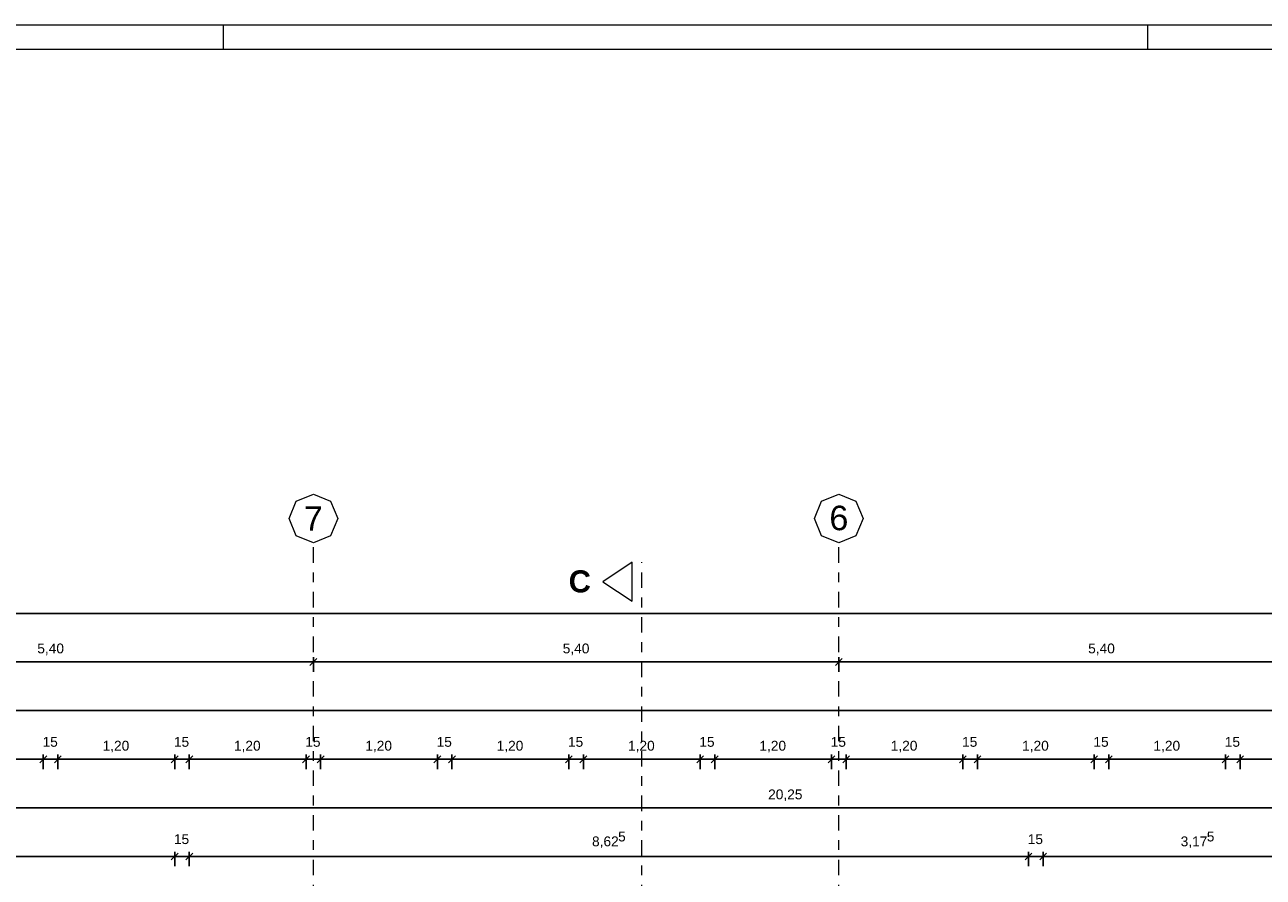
# Model space of a CAD drawing. Header units: metres. Extents: x -45.2 to 14.3, y -31.8 to 10.2.
# Tile 72 of 148: x -36.7 to -24, y 1.5 to 10.2. Entities that reach past the tile are written whole.
import ezdxf

# ---------------------------------------------------------------- set-up
doc = ezdxf.new("R2010")
doc.units = ezdxf.units.M
doc.header["$LTSCALE"] = 0.05
doc.linetypes.add('Achsen 01', pattern=[5.291531, 3.175, -1.058062, 0.352704, -0.705764])
doc.layers.get('0').update_dxf_attribs({"lineweight": 25})
doc.layers.add('AV1-Achsen', color=1, linetype='Achsen 01', lineweight=18, true_color=0xff0000)
for name, color, linetype, lineweight in [('AV1-Planrahmen', 7, 'Continuous', 9), ('AV1-Schnitt Achsen', 7, 'Achsen 01', 18), ('Bemaßung-Bemaßung', 7, 'Continuous', 9), ('Keine', 7, 'Continuous', 9)]:
    doc.layers.add(name, color=color, linetype=linetype, lineweight=lineweight)
doc.styles.add('Arial', font='arial.ttf')
doc.styles.add('Arial (bold)', font='arialbd.ttf')

# ---------------------------------------------------------------- blocks, each defined once
blk = doc.blocks.new('Group')
at = {"layer": 'AV1-Planrahmen', "color": 7}
for p, q in [((-0.3845, 0.4155), (-0.3845, 0.4205)), ((-0.1945, 0.4155), (-0.1945, 0.4205))]:
    blk.add_line(p, q, dxfattribs=at)
at = {"layer": 'AV1-Planrahmen', "color": 7, "flags": 128}
for points in [[(-0.5945, -0.4205), (-0.5945, 0.4205), (0.5945, 0.4205), (0.5945, -0.4205)], [(-0.5695, -0.4155), (-0.5695, 0.4155), (0.4045, 0.4155), (0.4045, -0.4155)]]:
    blk.add_lwpolyline(points, close=True, dxfattribs=at)

msp = doc.modelspace()

# ---------------------------------------------------------------- linework, layer by layer
at = {"color": 0, "linetype": 'Continuous', "lineweight": 15}
for p, q in [((-33.715, 3.71), (-33.785, 3.64)), ((-33.785, 3.64), (-33.715, 3.71)), ((-28.315, 3.71), (-28.385, 3.64)), ((-28.385, 3.64), (-28.315, 3.71)), ((-36.49, 2.71), (-36.56, 2.64)), ((-36.49, 2.71), (-36.56, 2.64)), ((-36.41, 2.64), (-36.34, 2.71)), ((-36.41, 2.64), (-36.34, 2.71)), ((-35.14, 2.71), (-35.21, 2.64)), ((-35.14, 2.71), (-35.21, 2.64)), ((-35.06, 2.64), (-34.99, 2.71)), ((-35.06, 2.64), (-34.99, 2.71)), ((-33.79, 2.71), (-33.86, 2.64)), ((-33.79, 2.71), (-33.86, 2.64)), ((-33.71, 2.64), (-33.64, 2.71)), ((-33.71, 2.64), (-33.64, 2.71)), ((-32.44, 2.71), (-32.51, 2.64)), ((-32.44, 2.71), (-32.51, 2.64)), ((-32.36, 2.64), (-32.29, 2.71)), ((-32.36, 2.64), (-32.29, 2.71)), ((-31.09, 2.71), (-31.16, 2.64)), ((-31.09, 2.71), (-31.16, 2.64)), ((-31.01, 2.64), (-30.94, 2.71)), ((-31.01, 2.64), (-30.94, 2.71)), ((-29.74, 2.71), (-29.81, 2.64)), ((-29.74, 2.71), (-29.81, 2.64)), ((-29.66, 2.64), (-29.59, 2.71)), ((-29.66, 2.64), (-29.59, 2.71)), ((-28.39, 2.71), (-28.46, 2.64)), ((-28.39, 2.71), (-28.46, 2.64)), ((-28.31, 2.64), (-28.24, 2.71)), ((-28.31, 2.64), (-28.24, 2.71)), ((-27.04, 2.71), (-27.11, 2.64)), ((-27.04, 2.71), (-27.11, 2.64)), ((-26.96, 2.64), (-26.89, 2.71)), ((-26.96, 2.64), (-26.89, 2.71)), ((-25.69, 2.71), (-25.76, 2.64)), ((-25.69, 2.71), (-25.76, 2.64)), ((-25.61, 2.64), (-25.54, 2.71)), ((-25.61, 2.64), (-25.54, 2.71)), ((-24.34, 2.71), (-24.41, 2.64)), ((-24.34, 2.71), (-24.41, 2.64)), ((-24.26, 2.64), (-24.19, 2.71)), ((-24.26, 2.64), (-24.19, 2.71)), ((-35.14, 1.71), (-35.21, 1.64)), ((-35.14, 1.71), (-35.21, 1.64)), ((-35.06, 1.64), (-34.99, 1.71)), ((-35.06, 1.64), (-34.99, 1.71)), ((-26.365, 1.71), (-26.435, 1.64)), ((-26.365, 1.71), (-26.435, 1.64)), ((-26.285, 1.64), (-26.215, 1.71)), ((-26.285, 1.64), (-26.215, 1.71))]:
    msp.add_line(p, q, dxfattribs=at)
at = {"color": 0, "linetype": 'ByBlock', "lineweight": -2}
for p, q in [((-33.75, 3.675), (-33.821, 3.675)), ((-33.75, 3.675), (-33.679, 3.675)), ((-28.35, 3.675), (-28.421, 3.675)), ((-28.35, 3.675), (-28.279, 3.675)), ((-36.525, 2.675), (-36.596, 2.675)), ((-36.525, 2.675), (-36.596, 2.675)), ((-36.375, 2.675), (-36.304, 2.675)), ((-36.375, 2.675), (-36.304, 2.675)), ((-35.175, 2.675), (-35.246, 2.675)), ((-35.175, 2.675), (-35.246, 2.675)), ((-35.025, 2.675), (-34.954, 2.675)), ((-35.025, 2.675), (-34.954, 2.675)), ((-33.825, 2.675), (-33.896, 2.675)), ((-33.825, 2.675), (-33.896, 2.675)), ((-33.675, 2.675), (-33.604, 2.675)), ((-33.675, 2.675), (-33.604, 2.675)), ((-32.475, 2.675), (-32.546, 2.675)), ((-32.475, 2.675), (-32.546, 2.675)), ((-32.325, 2.675), (-32.254, 2.675)), ((-32.325, 2.675), (-32.254, 2.675)), ((-31.125, 2.675), (-31.196, 2.675)), ((-31.125, 2.675), (-31.196, 2.675)), ((-30.975, 2.675), (-30.904, 2.675)), ((-30.975, 2.675), (-30.904, 2.675)), ((-29.775, 2.675), (-29.846, 2.675)), ((-29.775, 2.675), (-29.846, 2.675)), ((-29.625, 2.675), (-29.554, 2.675)), ((-29.625, 2.675), (-29.554, 2.675)), ((-28.425, 2.675), (-28.496, 2.675)), ((-28.425, 2.675), (-28.496, 2.675)), ((-28.275, 2.675), (-28.204, 2.675)), ((-28.275, 2.675), (-28.204, 2.675)), ((-27.075, 2.675), (-27.146, 2.675)), ((-27.075, 2.675), (-27.146, 2.675)), ((-26.925, 2.675), (-26.854, 2.675)), ((-26.925, 2.675), (-26.854, 2.675)), ((-25.725, 2.675), (-25.796, 2.675)), ((-25.725, 2.675), (-25.796, 2.675)), ((-25.575, 2.675), (-25.504, 2.675)), ((-25.575, 2.675), (-25.504, 2.675)), ((-24.375, 2.675), (-24.446, 2.675)), ((-24.375, 2.675), (-24.446, 2.675)), ((-24.225, 2.675), (-24.154, 2.675)), ((-24.225, 2.675), (-24.154, 2.675)), ((-35.175, 1.675), (-35.246, 1.675)), ((-35.175, 1.675), (-35.246, 1.675)), ((-35.025, 1.675), (-34.954, 1.675)), ((-35.025, 1.675), (-34.954, 1.675)), ((-26.4, 1.675), (-26.471, 1.675)), ((-26.4, 1.675), (-26.471, 1.675)), ((-26.25, 1.675), (-26.179, 1.675)), ((-26.25, 1.675), (-26.179, 1.675))]:
    msp.add_line(p, q, dxfattribs=at)
at = {"layer": 'AV1-Achsen'}
for p, q in [((-33.75, -26.5), (-33.75, 4.9)), ((-28.35, -26.5), (-28.35, 4.9))]:
    msp.add_line(p, q, dxfattribs=at)
at = {"layer": 'AV1-Achsen', "linetype": 'Continuous'}
for points in [[(-33.75, 5.4), (-33.573, 5.327), (-33.5, 5.15), (-33.573, 4.973), (-33.75, 4.9), (-33.927, 4.973), (-34, 5.15), (-33.927, 5.327)], [(-28.35, 5.4), (-28.173, 5.327), (-28.1, 5.15), (-28.173, 4.973), (-28.35, 4.9), (-28.527, 4.973), (-28.6, 5.15), (-28.527, 5.327)]]:
    msp.add_lwpolyline(points, close=True, dxfattribs=at)
at = {"layer": 'AV1-Schnitt Achsen'}
msp.add_line((-30.375, -26.3), (-30.375, 4.7), dxfattribs=at)
at = {"layer": 'AV1-Schnitt Achsen', "linetype": 'Continuous'}
msp.add_lwpolyline([(-30.475, 4.3), (-30.475, 4.7), (-30.775, 4.5)], close=True, dxfattribs=at)
at = {"layer": 'Bemaßung-Bemaßung', "color": 0, "lineweight": -2}
for p, q in [((-39.079, 4.175), (-0.071, 4.175)), ((-33.75, 3.575), (-33.75, 3.725)), ((-33.75, 3.575), (-33.75, 3.725)), ((-28.35, 3.575), (-28.35, 3.725)), ((-28.35, 3.575), (-28.35, 3.725)), ((-33.821, 3.675), (-39.079, 3.675)), ((-28.421, 3.675), (-33.679, 3.675)), ((-23.021, 3.675), (-28.279, 3.675)), ((-39.754, 3.175), (0.604, 3.175)), ((-18.846, 2.175), (-38.954, 2.175))]:
    msp.add_line(p, q, dxfattribs=at)
at = {"layer": 'Bemaßung-Bemaßung', "color": 0, "linetype": 'Continuous', "lineweight": -2}
for p, q in [((-37.654, 2.675), (-36.596, 2.675)), ((-36.596, 2.675), (-36.666, 2.675)), ((-36.525, 2.575), (-36.525, 2.725)), ((-36.525, 2.575), (-36.525, 2.725)), ((-36.525, 2.675), (-36.375, 2.675)), ((-36.375, 2.575), (-36.375, 2.725)), ((-36.375, 2.575), (-36.375, 2.725)), ((-36.304, 2.675), (-35.246, 2.675)), ((-36.304, 2.675), (-36.234, 2.675)), ((-35.246, 2.675), (-35.316, 2.675)), ((-35.175, 2.575), (-35.175, 2.725)), ((-35.175, 2.575), (-35.175, 2.725)), ((-35.175, 2.675), (-35.025, 2.675)), ((-35.025, 2.575), (-35.025, 2.725)), ((-35.025, 2.575), (-35.025, 2.725)), ((-34.954, 2.675), (-33.896, 2.675)), ((-34.954, 2.675), (-34.884, 2.675)), ((-33.896, 2.675), (-33.966, 2.675)), ((-33.825, 2.575), (-33.825, 2.725)), ((-33.825, 2.575), (-33.825, 2.725)), ((-33.825, 2.675), (-33.675, 2.675)), ((-33.675, 2.575), (-33.675, 2.725)), ((-33.675, 2.575), (-33.675, 2.725)), ((-33.604, 2.675), (-32.546, 2.675)), ((-33.604, 2.675), (-33.534, 2.675)), ((-32.546, 2.675), (-32.616, 2.675)), ((-32.475, 2.575), (-32.475, 2.725)), ((-32.475, 2.575), (-32.475, 2.725)), ((-32.475, 2.675), (-32.325, 2.675)), ((-32.325, 2.575), (-32.325, 2.725)), ((-32.325, 2.575), (-32.325, 2.725)), ((-32.254, 2.675), (-31.196, 2.675)), ((-32.254, 2.675), (-32.184, 2.675)), ((-31.196, 2.675), (-31.266, 2.675)), ((-31.125, 2.575), (-31.125, 2.725)), ((-31.125, 2.575), (-31.125, 2.725)), ((-31.125, 2.675), (-30.975, 2.675)), ((-30.975, 2.575), (-30.975, 2.725)), ((-30.975, 2.575), (-30.975, 2.725)), ((-30.904, 2.675), (-29.846, 2.675)), ((-30.904, 2.675), (-30.834, 2.675)), ((-29.846, 2.675), (-29.916, 2.675)), ((-29.775, 2.575), (-29.775, 2.725)), ((-29.775, 2.575), (-29.775, 2.725)), ((-29.775, 2.675), (-29.625, 2.675)), ((-29.625, 2.575), (-29.625, 2.725)), ((-29.625, 2.575), (-29.625, 2.725)), ((-29.554, 2.675), (-28.496, 2.675)), ((-29.554, 2.675), (-29.484, 2.675)), ((-28.496, 2.675), (-28.566, 2.675)), ((-28.425, 2.575), (-28.425, 2.725)), ((-28.425, 2.575), (-28.425, 2.725)), ((-28.425, 2.675), (-28.275, 2.675)), ((-28.275, 2.575), (-28.275, 2.725)), ((-28.275, 2.575), (-28.275, 2.725)), ((-28.204, 2.675), (-27.146, 2.675)), ((-28.204, 2.675), (-28.134, 2.675)), ((-27.146, 2.675), (-27.216, 2.675)), ((-27.075, 2.575), (-27.075, 2.725)), ((-27.075, 2.575), (-27.075, 2.725)), ((-27.075, 2.675), (-26.925, 2.675)), ((-26.925, 2.575), (-26.925, 2.725)), ((-26.925, 2.575), (-26.925, 2.725)), ((-26.854, 2.675), (-25.796, 2.675)), ((-26.854, 2.675), (-26.784, 2.675)), ((-25.796, 2.675), (-25.866, 2.675)), ((-25.725, 2.575), (-25.725, 2.725)), ((-25.725, 2.575), (-25.725, 2.725)), ((-25.725, 2.675), (-25.575, 2.675)), ((-25.575, 2.575), (-25.575, 2.725)), ((-25.575, 2.575), (-25.575, 2.725)), ((-25.504, 2.675), (-24.446, 2.675)), ((-25.504, 2.675), (-25.434, 2.675)), ((-24.446, 2.675), (-24.516, 2.675)), ((-24.375, 2.575), (-24.375, 2.725)), ((-24.375, 2.575), (-24.375, 2.725)), ((-24.375, 2.675), (-24.225, 2.675)), ((-24.225, 2.575), (-24.225, 2.725)), ((-24.225, 2.575), (-24.225, 2.725)), ((-24.154, 2.675), (-23.096, 2.675)), ((-24.154, 2.675), (-24.084, 2.675)), ((-35.246, 1.675), (-38.954, 1.675)), ((-35.246, 1.675), (-35.316, 1.675)), ((-35.175, 1.575), (-35.175, 1.725)), ((-35.175, 1.575), (-35.175, 1.725)), ((-35.025, 1.675), (-35.175, 1.675)), ((-35.025, 1.575), (-35.025, 1.725)), ((-35.025, 1.575), (-35.025, 1.725)), ((-34.954, 1.675), (-34.884, 1.675)), ((-26.471, 1.675), (-34.954, 1.675)), ((-26.471, 1.675), (-26.541, 1.675)), ((-26.4, 1.575), (-26.4, 1.725)), ((-26.4, 1.575), (-26.4, 1.725)), ((-26.25, 1.675), (-26.4, 1.675)), ((-26.25, 1.575), (-26.25, 1.725)), ((-26.25, 1.575), (-26.25, 1.725)), ((-26.179, 1.675), (-26.109, 1.675)), ((-23.146, 1.675), (-26.179, 1.675))]:
    msp.add_line(p, q, dxfattribs=at)
at = {"layer": 'Defpoints', "color": 0, "lineweight": 0}
for p, q in [((-33.75, 3.675), (-33.75, 3.675)), ((-28.35, 3.675), (-28.35, 3.675)), ((-36.525, 2.675), (-36.525, 2.675)), ((-36.375, 2.675), (-36.375, 2.675)), ((-35.175, 2.675), (-35.175, 2.675)), ((-35.025, 2.675), (-35.025, 2.675)), ((-33.825, 2.675), (-33.825, 2.675)), ((-33.675, 2.675), (-33.675, 2.675)), ((-32.475, 2.675), (-32.475, 2.675)), ((-32.325, 2.675), (-32.325, 2.675)), ((-31.125, 2.675), (-31.125, 2.675)), ((-30.975, 2.675), (-30.975, 2.675)), ((-29.775, 2.675), (-29.775, 2.675)), ((-29.625, 2.675), (-29.625, 2.675)), ((-28.425, 2.675), (-28.425, 2.675)), ((-28.275, 2.675), (-28.275, 2.675)), ((-27.075, 2.675), (-27.075, 2.675)), ((-26.925, 2.675), (-26.925, 2.675)), ((-25.725, 2.675), (-25.725, 2.675)), ((-25.575, 2.675), (-25.575, 2.675)), ((-24.375, 2.675), (-24.375, 2.675)), ((-24.225, 2.675), (-24.225, 2.675)), ((-35.175, 1.675), (-35.175, 1.675)), ((-35.025, 1.675), (-35.025, 1.675)), ((-26.4, 1.675), (-26.4, 1.675)), ((-26.25, 1.675), (-26.25, 1.675))]:
    msp.add_line(p, q, dxfattribs=at)

# ---------------------------------------------------------------- block references
at = {"layer": 'Keine', "color": 7, "transparency": 33554687, "xscale": 50, "yscale": 50, "zscale": 50}
msp.add_blockref('Group', (-15.45, -10.8), dxfattribs=at)

# ---------------------------------------------------------------- texts
at = {"layer": 'AV1-Achsen', "char_height": 0.252, "attachment_point": 7, "style": 'Arial'}
for s, insert in [('7', (-33.848, 5.024)), ('6', (-28.447, 5.026))]:
    msp.add_mtext(s, dxfattribs=dict(at, insert=insert))
at = {"layer": 'AV1-Schnitt Achsen', "insert": (-31.126, 4.387), "char_height": 0.227, "attachment_point": 7, "style": 'Arial (bold)'}
msp.add_mtext('C', dxfattribs=at)
at = {"layer": 'Bemaßung-Bemaßung', "color": 0, "attachment_point": 7, "style": 'Arial'}
for s, insert, char_height in [('5,40', (-36.587, 3.745), 0.1009), ('5,40', (-31.187, 3.745), 0.1009), ('5,40', (-25.787, 3.745), 0.1009), ('15', (-36.533, 2.802), 0.1009), ('15', (-35.183, 2.802), 0.1009), ('15', (-33.833, 2.802), 0.1009), ('15', (-32.483, 2.802), 0.1009), ('15', (-31.133, 2.802), 0.1009), ('15', (-29.783, 2.802), 0.1009), ('15', (-28.433, 2.802), 0.1009), ('15', (-27.083, 2.802), 0.1009), ('15', (-25.733, 2.802), 0.1009), ('15', (-24.383, 2.802), 0.1009), ('1,20', (-35.916, 2.745), 0.1009), ('1,20', (-34.566, 2.745), 0.1009), ('1,20', (-33.216, 2.745), 0.1009), ('1,20', (-31.866, 2.745), 0.1009), ('1,20', (-30.516, 2.745), 0.1009), ('1,20', (-29.166, 2.745), 0.1009), ('1,20', (-27.816, 2.745), 0.1009), ('1,20', (-26.466, 2.745), 0.1009), ('1,20', (-25.116, 2.745), 0.1009), ('20,25', (-29.076, 2.245), 0.1009), ('15', (-35.183, 1.802), 0.1009), ('5', (-30.618, 1.829), 0.101), ('15', (-26.408, 1.802), 0.1009), ('5', (-24.568, 1.829), 0.101), ('8,62', (-30.886, 1.762), 0.1009), ('3,17', (-24.836, 1.762), 0.1009)]:
    msp.add_mtext(s, dxfattribs=dict(at, insert=insert, char_height=char_height))

doc.saveas('drawing.dxf')
